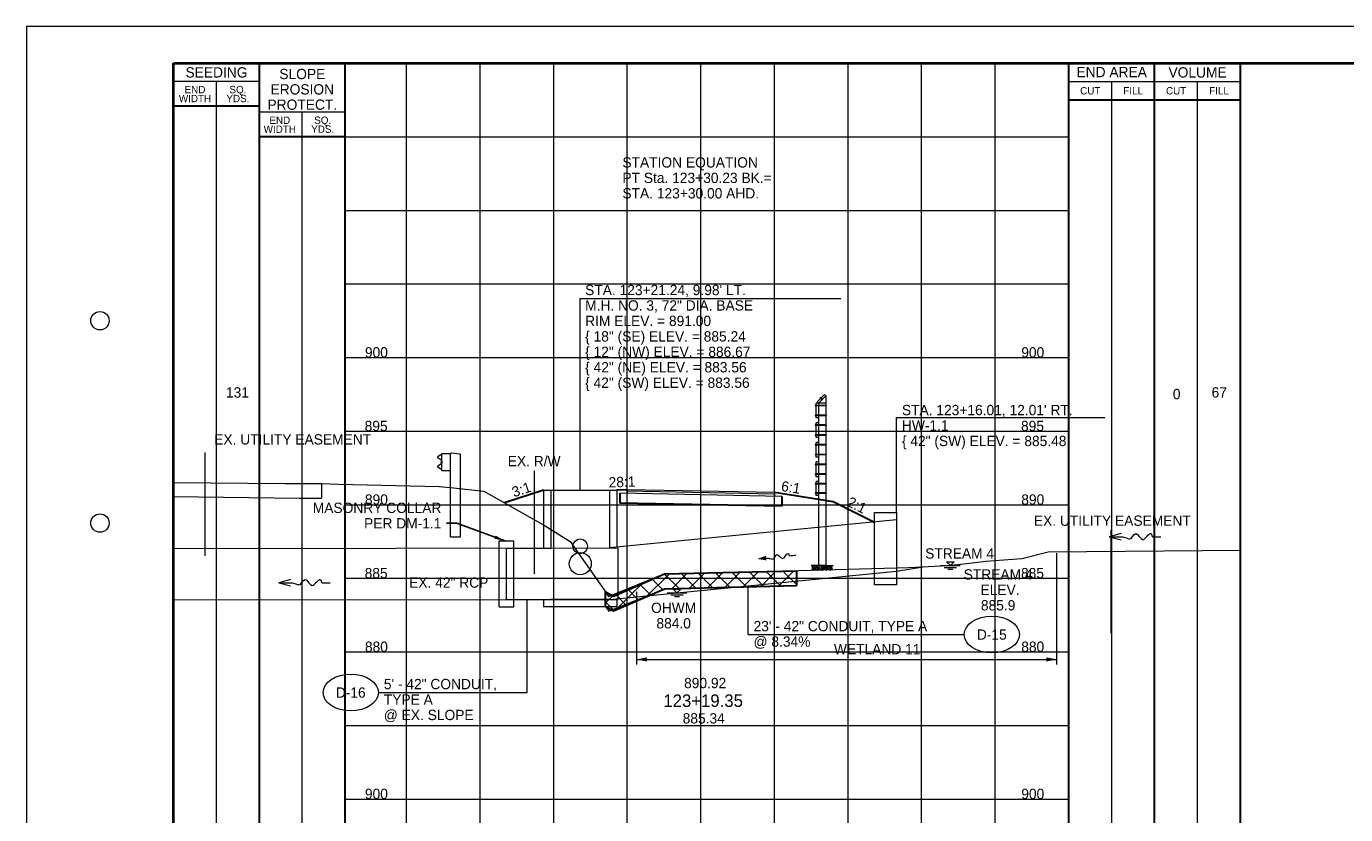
# Paper-space layout 'Layout1' of a CAD drawing. Header units: feet. Extents: x -1005 to 2379, y -670 to 6548.
# Tile 47 of 68: x -10 to 80, y 3389 to 3442. Entities that reach past the tile are written whole.
import ezdxf
from ezdxf.enums import TextEntityAlignment as Align

# ---------------------------------------------------------------- set-up
doc = ezdxf.new("R2010")
doc.units = ezdxf.units.FT
doc.header["$LTSCALE"] = 5
doc.header["$MEASUREMENT"] = 0
for name, pattern in [('DGN Style 2', [150.837143, 90.502286, -60.334857]), ('DGN Style 3', [211.172, 150.837143, -60.334857]), ('DGN Style 5', [105.586, 45.251143, -60.334857]), ('esmtuex', [4.65, 0.8, -0.275, -0.275, 0.8, -0.3, 0.8, -0.3, 0.8, -0.3]), ('fencepr', [1, 0.925, 0.075]), ('rowex', [4.85, 0.8, -0.375, -0.375, 0.8, -0.3, 0.8, -0.3, 0.8, -0.3]), ('stream', [1.4, 0.7, -0.1, 0.1, -0.1, 0.1, -0.1, 0.1, -0.1])]:
    doc.linetypes.add(name, pattern=pattern)
for name, color, linetype, lineweight in [('DR_P_Ditch', 133, 'stream', 13), ('DR_P_Flow_Arrow', 151, 'Continuous', 13), ('DR_P_Storm_Sewer', 151, 'Continuous', 13), ('DR_P_Text', 7, 'Continuous', 13), ('DR_X_Flow_Arrow', 151, 'Continuous', 0), ('DR_X_Storm_Sewer', 151, 'DGN Style 5', 0), ('DR_X_Text', 7, 'Continuous', 0), ('EV_Ecological_Text', 7, 'Continuous', 13), ('PV_P_Text', 7, 'Continuous', 13), ('PV_X_EOP', 7, 'DGN Style 3', 0), ('RD_P_Cells', 7, 'Continuous', 0), ('RD_P_Fence', 230, 'fencepr', 13), ('RD_X_Cells', 7, 'Continuous', 0), ('RW_X_Esmt_U', 6, 'esmtuex', 30), ('RW_X_Fee_RW', 6, 'rowex', 30), ('SH_Border', 7, 'Continuous', 40), ('SH_Data', 7, 'Continuous', 0), ('SH_Major_Grid_Line', 254, 'Continuous', 13), ('SH_Text', 7, 'Continuous', 13), ('TX_P_20', 7, 'Continuous', 13), ('TX_P_5', 7, 'Continuous', 13), ('TX_X_5', 7, 'Continuous', 0), ('XS_P_Finished_Grade', 3, 'Continuous', 30), ('XS_P_Pavt_Surface', 251, 'Continuous', 13), ('XS_P_Subgrade', 4, 'Continuous', 30), ('XS_P_Undercut', 230, 'Continuous', 30), ('XS_X_Ground_Line', 3, 'DGN Style 2', 13)]:
    doc.layers.add(name, color=color, linetype=linetype, lineweight=lineweight)
doc.layers.add('SH_Cut_Line', color=7, linetype='DGN Style 3', lineweight=0, plot=False)
doc.layers.add('XS_P_Pavt_Layers', color=251, linetype='Continuous', lineweight=0, transparency=0.5)
doc.styles.add('Slanted-Normal LS 0.50', font='font31.shx', dxfattribs={"height": 0.14})
doc.styles.add('Slanted-Normal LS 0.50_0', font='font31.shx')
doc.styles.add('Slanted-Sub Title', font='font31.shx', dxfattribs={"height": 0.17})
doc.styles.add('Style-font30', font='font30.shx')
doc.styles.add('Style-font31', font='font31.shx')
doc.dimstyles.get("Standard").update_dxf_attribs({"dimtxt": 0.18, "dimasz": 0.18, "dimexe": 0.18, "dimexo": 0.0625, "dimgap": 0.09, "dimtad": 0, "dimtih": 1, "dimtoh": 1, "dimdec": 4, "dimzin": 0, "dimdsep": 46, "dimtxsty": 'Standard', "dimcen": 0.09, "dimadec": 0, "dimazin": 0, "dimtfac": 1, "dimtdec": 4, "dimtofl": 0, "dimtmove": 0, "dimatfit": 3, "dimfxl": 1, "dimtolj": 1, "dimtzin": 0, "dimarcsym": 0})

# ---------------------------------------------------------------- blocks, each defined once
blk = doc.blocks.new('XS POINT_299')
at = {"layer": 'RW_X_Fee_RW', "linetype": 'DGN Style 3', "lineweight": 0}
blk.add_line((0, 3.5), (0, -3.5), dxfattribs=at)
blk = doc.blocks.new('GRLT')
at = {"layer": 'RD_X_Cells', "linetype": 'DGN Style 3'}
for p, q in [((-1.506, 2.21), (-1.557, 2.188)), ((-1.557, -0.157), (-1.557, 2.188)), ((-0.971, 2.292), (-1.506, 2.21)), ((-0.89, 2.25), (-0.971, 2.292)), ((-0.307, 2.25), (-0.89, 2.25)), ((-0.89, -0.157), (-0.89, 2.25)), ((-0.307, 1.084), (-0.307, 2.25)), ((-0.307, 1.083), (-0.89, 1.083)), ((-1.557, -3.417), (-1.557, -0.157)), ((-0.89, -3.417), (-0.89, -0.157)), ((-0.89, -3.417), (-1.557, -3.417))]:
    blk.add_line(p, q, dxfattribs=at)
at = {"layer": 'RD_X_Cells', "linetype": 'DGN Style 3', "flags": 128}
blk.add_lwpolyline([(-0.307, 1.155), (-0.22, 1.172), (-0.059, 1.285), (-0.059, 1.285, 0.51949), (-0.059, 1.413), (-0.059, 1.414), (-0.264, 1.555), (-0.263, 1.556, -0.244874), (-0.296, 1.62), (-0.297, 1.62), (-0.297, 1.667), (-0.297, 1.714), (-0.296, 1.713, -0.244874), (-0.263, 1.777), (-0.264, 1.777), (-0.059, 1.92), (-0.059, 1.92, 0.51949), (-0.059, 2.048), (-0.059, 2.049), (-0.22, 2.162), (-0.307, 2.177)], format="xyb", dxfattribs=at)
for points in [[(-0.287, 1.727), (-0.287, 1.607), (-0.295, 1.607), (-0.295, 1.727), (-0.287, 1.727)], [(-0.287, 1.695), (-0.287, 1.637), (-0.262, 1.637), (-0.262, 1.695), (-0.287, 1.695)]]:
    blk.add_lwpolyline(points, close=True, dxfattribs=at)
blk = doc.blocks.new('GPKLBL_227')
at = {"layer": 'TX_P_5', "linetype": 'Continuous', "insert": (-0.024, 0.818), "char_height": 0.7, "attachment_point": 1, "rotation": 351.04318, "line_spacing_factor": 0.6, "style": 'Style-font31'}
blk.add_mtext('6:1', dxfattribs=at)
blk = doc.blocks.new('GPKLBL_228')
at = {"layer": 'TX_P_5', "linetype": 'Continuous', "insert": (-0.386, 1.304), "char_height": 0.7, "attachment_point": 1, "rotation": 333.43495, "line_spacing_factor": 0.6, "style": 'Style-font31'}
blk.add_mtext('2:1', dxfattribs=at)
blk = doc.blocks.new('DFL-X_1')
at = {"layer": 'DR_X_Flow_Arrow', "color": 151, "linetype": 'Continuous', "lineweight": 0, "flags": 128}
blk.add_lwpolyline([(-0.08, -0.0214), (0, 0), (-0.08, 0.0215)], dxfattribs=at)
at = {"layer": 'DR_X_Flow_Arrow', "color": 151, "linetype": 'Continuous', "lineweight": 0}
blk.add_open_spline([(0, 0), (-0.0277, 0.0001), (-0.0554, 0.0002), (-0.0831, 0.0002), (-0.0943, 0.0003), (-0.1051, 0.005), (-0.116, 0.0077), (-0.1231, 0.0095), (-0.131, 0.0131), (-0.1368, 0.015), (-0.1515, 0.0198), (-0.165, -0.0203), (-0.1792, -0.0218), (-0.1954, -0.0234), (-0.2116, 0.0181), (-0.2278, 0.0195), (-0.2454, 0.0211), (-0.2657, -0.0279), (-0.2838, -0.0218), (-0.2903, -0.0195), (-0.2867, 0.0007), (-0.2951, 0.0006), (-0.3134, 0.0004), (-0.3317, 0.0002), (-0.35, 0)], degree=3, knots=[0, 0, 0, 0, 0.203531, 0.203531, 0.203531, 0.286234, 0.286234, 0.286234, 0.340272, 0.340272, 0.340272, 0.477755, 0.477755, 0.477755, 0.633727, 0.633727, 0.633727, 0.804111, 0.804111, 0.804111, 0.865463, 0.865463, 0.865463, 1, 1, 1, 1], dxfattribs=at)
blk = doc.blocks.new('DFL-X_2')
at = {"layer": 'DR_X_Flow_Arrow', "color": 151, "linetype": 'Continuous', "lineweight": 0, "flags": 128}
blk.add_lwpolyline([(-0.08, -0.0214), (0, 0), (-0.08, 0.0215)], dxfattribs=at)
at = {"layer": 'DR_X_Flow_Arrow', "color": 151, "linetype": 'Continuous', "lineweight": 0}
blk.add_open_spline([(0, 0), (-0.0277, 0.0001), (-0.0554, 0.0002), (-0.0831, 0.0002), (-0.0943, 0.0003), (-0.1051, 0.005), (-0.116, 0.0077), (-0.1231, 0.0095), (-0.131, 0.0131), (-0.1368, 0.015), (-0.1515, 0.0198), (-0.165, -0.0203), (-0.1793, -0.0217), (-0.1954, -0.0234), (-0.2116, 0.0181), (-0.2278, 0.0195), (-0.2454, 0.0211), (-0.2657, -0.0279), (-0.2838, -0.0217), (-0.2903, -0.0195), (-0.2867, 0.0007), (-0.2951, 0.0006), (-0.3134, 0.0004), (-0.3317, 0.0002), (-0.35, 0)], degree=3, knots=[0, 0, 0, 0, 0.203531, 0.203531, 0.203531, 0.286234, 0.286234, 0.286234, 0.340272, 0.340272, 0.340272, 0.477755, 0.477755, 0.477755, 0.633727, 0.633727, 0.633727, 0.804111, 0.804111, 0.804111, 0.865463, 0.865463, 0.865463, 1, 1, 1, 1], dxfattribs=at)
blk = doc.blocks.new('DFL-P_19')
at = {"layer": 'DR_P_Flow_Arrow', "color": 151, "linetype": 'Continuous', "lineweight": 13}
blk.add_open_spline([(-0.08, 0), (-0.081, 0), (-0.082, 0), (-0.083, 0), (-0.094, 0), (-0.105, 0.005), (-0.116, 0.008), (-0.123, 0.01), (-0.13, 0.013), (-0.137, 0.015), (-0.154, 0.02), (-0.164, -0.02), (-0.179, -0.022), (-0.196, -0.023), (-0.211, 0.018), (-0.228, 0.019), (-0.246, 0.021), (-0.268, -0.028), (-0.284, -0.022), (-0.29, -0.02), (-0.287, 0.001), (-0.295, 0.001), (-0.313, 0), (-0.332, 0), (-0.35, 0)], degree=3, knots=[0, 0, 0, 0, 0.009646, 0.009646, 0.009646, 0.112481, 0.112481, 0.112481, 0.179673, 0.179673, 0.179673, 0.350625, 0.350625, 0.350625, 0.544565, 0.544565, 0.544565, 0.756426, 0.756426, 0.756426, 0.832712, 0.832712, 0.832712, 1, 1, 1, 1], dxfattribs=at)
at = {"layer": 'DR_P_Flow_Arrow', "color": 151, "linetype": 'Continuous', "lineweight": 0, "extrusion": (0, 0, -1)}
blk.add_solid([(0.08, 0.021), (0, 0), (0.08, -0.021)], dxfattribs=at)
blk = doc.blocks.new('WSELEV_7')
at = {"layer": 'DR_X_Storm_Sewer', "linetype": 'Continuous'}
for p, q in [((-0.135, 0), (0.135, 0)), ((0, 0), (-0.053, 0.053)), ((-0.053, 0.053), (0.053, 0.053)), ((0, 0), (0.053, 0.053)), ((-0.085, -0.025), (0.085, -0.025)), ((-0.035, -0.05), (0.035, -0.05))]:
    blk.add_line(p, q, dxfattribs=at)
blk = doc.blocks.new('GPKLBL_229')
at = {"layer": 'TX_P_5', "linetype": 'Continuous', "insert": (-1.305, 0.944), "char_height": 0.7, "attachment_point": 1, "rotation": 0.33608, "line_spacing_factor": 0.6, "style": 'Style-font31'}
blk.add_mtext('3:1', dxfattribs=at)
blk = doc.blocks.new('GPKLBL_230')
at = {"layer": 'TX_P_5', "linetype": 'Continuous', "insert": (-1.305, 0.944), "char_height": 0.7, "attachment_point": 1, "rotation": 0.33608, "line_spacing_factor": 0.6, "style": 'Style-font31'}
blk.add_mtext('28:1', dxfattribs=at)
blk = doc.blocks.new('WSELEV_8')
at = {"layer": 'DR_X_Storm_Sewer', "linetype": 'Continuous'}
for p, q in [((-0.135, 0), (0.135, 0)), ((0, 0), (-0.053, 0.053)), ((-0.053, 0.053), (0.053, 0.053)), ((0, 0), (0.053, 0.053)), ((-0.085, -0.025), (0.085, -0.025)), ((-0.035, -0.05), (0.035, -0.05))]:
    blk.add_line(p, q, dxfattribs=at)
blk = doc.blocks.new('XS POINT_300')
at = {"layer": 'RW_X_Esmt_U', "linetype": 'DGN Style 3', "lineweight": 0}
blk.add_line((0, 3.5), (0, -3.5), dxfattribs=at)
blk = doc.blocks.new('XS POINT_301')
at = {"layer": 'RW_X_Esmt_U', "linetype": 'DGN Style 3', "lineweight": 0}
blk.add_line((0, 3.5), (0, -3.5), dxfattribs=at)
blk = doc.blocks.new('RCP')
at = {"layer": 'RD_P_Cells'}
for points, knots in [([(0.02, 0.09), (0.03, 0.1), (0.05, 0.11), (0.07, 0.11), (0.07, 0.12), (0.08, 0.1), (0.08, 0.09), (0.08, 0.08), (0.07, 0.07), (0.06, 0.06), (0.05, 0.05), (0.02, 0.04), (0.02, 0.05), (0.01, 0.06), (0.01, 0.07), (0.01, 0.08), (0.01, 0.08), (0.01, 0.08), (0.01, 0.09), (0.02, 0.09), (0.02, 0.09), (0.02, 0.09)], [0, 0, 0, 0, 0.258176, 0.258176, 0.258176, 0.385117, 0.385117, 0.385117, 0.555016, 0.555016, 0.555016, 0.785627, 0.785627, 0.785627, 0.908123, 0.908123, 0.908123, 0.969027, 0.969027, 0.969027, 1, 1, 1, 1]), ([(0.05, 0.33), (0.06, 0.33), (0.06, 0.34), (0.07, 0.34), (0.08, 0.35), (0.09, 0.35), (0.1, 0.35), (0.11, 0.35), (0.12, 0.35), (0.12, 0.34), (0.13, 0.33), (0.13, 0.33), (0.13, 0.32), (0.12, 0.31), (0.12, 0.3), (0.11, 0.29), (0.1, 0.28), (0.09, 0.28), (0.08, 0.28), (0.07, 0.28), (0.05, 0.27), (0.04, 0.28), (0.04, 0.29), (0.03, 0.29), (0.03, 0.3), (0.03, 0.31), (0.04, 0.32), (0.04, 0.32), (0.04, 0.32), (0.04, 0.33), (0.05, 0.33)], [0, 0, 0, 0, 0.107172, 0.107172, 0.107172, 0.224609, 0.224609, 0.224609, 0.311187, 0.311187, 0.311187, 0.390245, 0.390245, 0.390245, 0.521508, 0.521508, 0.521508, 0.650159, 0.650159, 0.650159, 0.785017, 0.785017, 0.785017, 0.874079, 0.874079, 0.874079, 0.953282, 0.953282, 0.953282, 1, 1, 1, 1]), ([(0.16, 0.26), (0.17, 0.26), (0.19, 0.27), (0.2, 0.27), (0.22, 0.27), (0.22, 0.25), (0.23, 0.23), (0.23, 0.22), (0.23, 0.2), (0.22, 0.19), (0.2, 0.18), (0.19, 0.17), (0.17, 0.17), (0.16, 0.16), (0.14, 0.16), (0.13, 0.17), (0.12, 0.17), (0.11, 0.18), (0.11, 0.18), (0.1, 0.2), (0.1, 0.22), (0.11, 0.23), (0.11, 0.24), (0.12, 0.24), (0.13, 0.25), (0.13, 0.25), (0.14, 0.26), (0.15, 0.26), (0.15, 0.26), (0.15, 0.26), (0.16, 0.26)], [0, 0, 0, 0, 0.126661, 0.126661, 0.126661, 0.253188, 0.253188, 0.253188, 0.368171, 0.368171, 0.368171, 0.509113, 0.509113, 0.509113, 0.63015, 0.63015, 0.63015, 0.70369, 0.70369, 0.70369, 0.826515, 0.826515, 0.826515, 0.907901, 0.907901, 0.907901, 0.976801, 0.976801, 0.976801, 1, 1, 1, 1]), ([(0.16, 0.11), (0.17, 0.11), (0.18, 0.11), (0.19, 0.12), (0.21, 0.12), (0.23, 0.12), (0.25, 0.1), (0.26, 0.09), (0.26, 0.07), (0.26, 0.06), (0.25, 0.05), (0.24, 0.03), (0.23, 0.02), (0.21, 0), (0.18, 0), (0.16, 0.01), (0.15, 0.02), (0.13, 0.03), (0.13, 0.05), (0.12, 0.06), (0.13, 0.07), (0.14, 0.08), (0.14, 0.09), (0.14, 0.09), (0.15, 0.1), (0.15, 0.1), (0.15, 0.1), (0.16, 0.11)], [0, 0, 0, 0, 0.098896, 0.098896, 0.098896, 0.24332, 0.24332, 0.24332, 0.355319, 0.355319, 0.355319, 0.496743, 0.496743, 0.496743, 0.673566, 0.673566, 0.673566, 0.816859, 0.816859, 0.816859, 0.906168, 0.906168, 0.906168, 0.969895, 0.969895, 0.969895, 1, 1, 1, 1]), ([(0.29, 0.35), (0.3, 0.35), (0.31, 0.36), (0.32, 0.36), (0.34, 0.36), (0.34, 0.33), (0.34, 0.32), (0.33, 0.31), (0.32, 0.3), (0.31, 0.3), (0.3, 0.29), (0.28, 0.29), (0.27, 0.3), (0.27, 0.31), (0.27, 0.32), (0.27, 0.33), (0.27, 0.33), (0.28, 0.34), (0.28, 0.34), (0.28, 0.35), (0.28, 0.35), (0.29, 0.35)], [0, 0, 0, 0, 0.188286, 0.188286, 0.188286, 0.356428, 0.356428, 0.356428, 0.541746, 0.541746, 0.541746, 0.732506, 0.732506, 0.732506, 0.852511, 0.852511, 0.852511, 0.937171, 0.937171, 0.937171, 1, 1, 1, 1]), ([(0.31, 0.2), (0.32, 0.21), (0.33, 0.21), (0.34, 0.22), (0.35, 0.22), (0.36, 0.2), (0.36, 0.18), (0.37, 0.17), (0.36, 0.16), (0.35, 0.14), (0.34, 0.13), (0.33, 0.13), (0.32, 0.12), (0.31, 0.12), (0.3, 0.12), (0.29, 0.13), (0.28, 0.14), (0.27, 0.15), (0.27, 0.16), (0.28, 0.17), (0.28, 0.19), (0.29, 0.19), (0.29, 0.2), (0.3, 0.2), (0.31, 0.2)], [0, 0, 0, 0, 0.135762, 0.135762, 0.135762, 0.276579, 0.276579, 0.276579, 0.425633, 0.425633, 0.425633, 0.565886, 0.565886, 0.565886, 0.678149, 0.678149, 0.678149, 0.814077, 0.814077, 0.814077, 0.922173, 0.922173, 0.922173, 1, 1, 1, 1])]:
    blk.add_open_spline(points, degree=3, knots=knots, dxfattribs=at)

psp = doc.layouts.get("Layout1")

# ---------------------------------------------------------------- hatches: boundary and pattern name
at = {"layer": 'XS_P_Undercut', "lineweight": 0}
h = psp.add_hatch(dxfattribs=at)
h.set_pattern_fill('CROSSHATCH', color=256, style=0, pattern_type=2)
h.set_pattern_definition([(45, (35.8745, 3402.7724), (-0.58926, 0.58926), []), (315, (35.8745, 3402.7724), (0.58926, 0.58926), [])])
h.paths.add_polyline_path([(29.572, 3402.759), (33.368, 3404.291), (33.68, 3404.281), (35.832, 3404.339), (42.332, 3404.515), (42.332, 3405.515), (35.832, 3405.339), (33.68, 3405.281), (33.368, 3405.291), (29.572, 3403.759), (29.332, 3404.099), (29.332, 3403.099)])

# ---------------------------------------------------------------- linework, layer by layer
at = {"layer": 'DR_P_Ditch'}
psp.add_line((49.122, 3405.486), (50.947, 3405.773), dxfattribs=at)
at = {"layer": 'DR_P_Storm_Sewer'}
for p, q in [((25.134, 3410.995), (25.134, 3407.055)), ((25.134, 3410.995), (30.134, 3410.995)), ((25.634, 3410.995), (25.634, 3407.056)), ((29.634, 3410.995), (29.634, 3407.081)), ((30.134, 3410.995), (30.134, 3407.13)), ((47.623, 3404.549), (47.623, 3409.466)), ((47.623, 3409.466), (49.122, 3409.466)), ((49.122, 3409.466), (49.122, 3404.549)), ((29.634, 3407.081), (49.122, 3409.003)), ((22.134, 3407.553), (23.134, 3407.554)), ((22.134, 3403.053), (22.134, 3407.553)), ((23.134, 3403.054), (23.134, 3407.554)), ((22.634, 3407.053), (25.634, 3407.056)), ((22.634, 3403.553), (22.634, 3407.053)), ((29.634, 3403.564), (49.122, 3405.486)), ((49.122, 3404.549), (47.623, 3404.549)), ((22.134, 3403.053), (23.134, 3403.054)), ((22.634, 3403.553), (25.634, 3403.564)), ((25.134, 3403.562), (25.134, 3403.064)), ((30.134, 3403.064), (25.134, 3403.064)), ((29.634, 3403.564), (25.634, 3403.564)), ((30.134, 3403.613), (30.134, 3403.064))]:
    psp.add_line(p, q, dxfattribs=at)
for centre, radius in [((27.634, 3407.17), 0.5), ((27.634, 3405.99), 0.75)]:
    psp.add_circle(centre, radius, dxfattribs=at)
at = {"layer": 'DR_P_Text'}
for p, q in [((27.634, 3424.021), (45.354, 3424.021)), ((27.634, 3410.995), (27.634, 3424.021)), ((49.122, 3415.925), (63.275, 3415.925)), ((49.122, 3409.466), (49.122, 3415.925)), ((39.042, 3401.173), (39.042, 3404.492)), ((24.037, 3397.235), (24.037, 3403.554)), ((39.042, 3401.173), (53.729, 3401.173)), ((13.917, 3397.235), (24.037, 3397.235))]:
    psp.add_line(p, q, dxfattribs=at)
at = {"layer": 'DR_P_Text', "color": 7, "linetype": 'Continuous', "lineweight": 13}
for centre in [(55.604, 3401.173), (12.042, 3397.235)]:
    psp.add_ellipse(centre, major_axis=(1.875, 0), ratio=0.666667, dxfattribs=at)
at = {"layer": 'DR_X_Storm_Sewer', "linetype": 'DGN Style 3', "lineweight": 0}
for p, q in [((0, 3407.032), (30.183, 3407.06)), ((30.183, 3407.06), (30.183, 3403.56)), ((0, 3403.532), (30.183, 3403.56))]:
    psp.add_line(p, q, dxfattribs=at)
at = {"layer": 'EV_Ecological_Text', "color": 97, "linetype": 'Continuous', "lineweight": 0}
for p, q in [((60.002, 3406.715), (60.002, 3399.134)), ((31.465, 3404.087), (31.465, 3399.134)), ((31.465, 3399.484), (60.002, 3399.484))]:
    psp.add_line(p, q, dxfattribs=at)
at = {"layer": 'EV_Ecological_Text', "color": 4, "linetype": 'Continuous', "lineweight": 0}
psp.add_solid([(32.165, 3399.344), (31.465, 3399.484), (32.165, 3399.624)], dxfattribs=at)
at = {"layer": 'EV_Ecological_Text', "color": 4, "linetype": 'Continuous', "lineweight": 0, "extrusion": (0, 0, -1)}
psp.add_solid([(-59.302, 3399.624), (-60.002, 3399.484), (-59.302, 3399.344)], dxfattribs=at)
at = {"layer": 'PV_X_EOP'}
psp.add_line((10.054, 3411.438), (10.054, 3410.438), dxfattribs=at)
at = {"layer": 'RD_P_Fence', "linetype": 'Continuous'}
for p, q in [((44.24, 3417.486), (43.74, 3416.986)), ((44.332, 3417.393), (43.832, 3416.893)), ((44.332, 3417.393), (44.332, 3405.864)), ((44.332, 3416.749), (43.625, 3416.749)), ((44.332, 3416.707), (43.625, 3416.707)), ((43.666, 3416.77), (43.645, 3416.77)), ((43.645, 3416.686), (43.645, 3416.77)), ((43.666, 3416.686), (43.645, 3416.686)), ((43.832, 3416.893), (43.666, 3416.893)), ((43.666, 3415.893), (43.666, 3416.893)), ((44.332, 3416.893), (43.832, 3416.893)), ((43.832, 3416.893), (43.832, 3405.864)), ((43.946, 3417.221), (44.004, 3417.28)), ((44.089, 3417.107), (43.946, 3417.25)), ((43.96, 3417.206), (43.946, 3417.221)), ((44.118, 3417.137), (43.976, 3417.279)), ((44.019, 3417.265), (44.004, 3417.28)), ((44.332, 3416.079), (43.625, 3416.079)), ((44.332, 3416.037), (43.625, 3416.037)), ((43.666, 3416.1), (43.645, 3416.1)), ((43.645, 3416.016), (43.645, 3416.1)), ((43.666, 3416.016), (43.645, 3416.016)), ((43.832, 3415.893), (43.666, 3415.893)), ((43.832, 3415.563), (43.666, 3415.563)), ((43.666, 3414.563), (43.666, 3415.563)), ((44.332, 3415.419), (43.625, 3415.419)), ((44.332, 3415.377), (43.625, 3415.377)), ((44.332, 3414.749), (43.625, 3414.749)), ((44.332, 3414.707), (43.625, 3414.707)), ((43.666, 3415.44), (43.645, 3415.44)), ((43.645, 3415.356), (43.645, 3415.44)), ((43.666, 3415.356), (43.645, 3415.356)), ((43.666, 3414.77), (43.645, 3414.77)), ((43.645, 3414.686), (43.645, 3414.77)), ((43.666, 3414.686), (43.645, 3414.686)), ((44.332, 3414.089), (43.625, 3414.089)), ((44.332, 3414.047), (43.625, 3414.047)), ((43.666, 3414.11), (43.645, 3414.11)), ((43.645, 3414.026), (43.645, 3414.11)), ((43.666, 3414.026), (43.645, 3414.026)), ((43.832, 3414.563), (43.666, 3414.563)), ((43.832, 3414.233), (43.666, 3414.233)), ((43.666, 3413.233), (43.666, 3414.233)), ((44.332, 3413.419), (43.625, 3413.419)), ((44.332, 3413.377), (43.625, 3413.377)), ((43.666, 3413.44), (43.645, 3413.44)), ((43.645, 3413.356), (43.645, 3413.44)), ((43.666, 3413.356), (43.645, 3413.356)), ((43.832, 3413.233), (43.666, 3413.233)), ((43.832, 3412.903), (43.666, 3412.903)), ((43.666, 3411.903), (43.666, 3412.903)), ((44.332, 3412.759), (43.625, 3412.759)), ((44.332, 3412.717), (43.625, 3412.717)), ((44.332, 3412.089), (43.625, 3412.089)), ((44.332, 3412.047), (43.625, 3412.047)), ((43.666, 3412.78), (43.645, 3412.78)), ((43.645, 3412.696), (43.645, 3412.78)), ((43.666, 3412.696), (43.645, 3412.696)), ((43.666, 3412.11), (43.645, 3412.11)), ((43.645, 3412.026), (43.645, 3412.11)), ((43.666, 3412.026), (43.645, 3412.026)), ((44.332, 3411.429), (43.625, 3411.429)), ((44.332, 3411.387), (43.625, 3411.387)), ((43.666, 3411.45), (43.645, 3411.45)), ((43.645, 3411.366), (43.645, 3411.45)), ((43.666, 3411.366), (43.645, 3411.366)), ((43.832, 3411.903), (43.666, 3411.903)), ((43.832, 3411.573), (43.666, 3411.573)), ((43.666, 3410.615), (43.666, 3411.573)), ((44.332, 3410.801), (43.625, 3410.801)), ((44.332, 3410.759), (43.625, 3410.759)), ((43.666, 3410.822), (43.645, 3410.822)), ((43.645, 3410.738), (43.645, 3410.822)), ((43.666, 3410.738), (43.645, 3410.738)), ((43.832, 3410.615), (43.666, 3410.615)), ((44.332, 3405.864), (43.832, 3405.864))]:
    psp.add_line(p, q, dxfattribs=at)
at = {"layer": 'RD_P_Fence'}
for p, q in [((44.332, 3417.393), (44.24, 3417.486)), ((43.625, 3416.707), (43.625, 3416.749)), ((43.832, 3416.893), (43.74, 3416.986)), ((43.946, 3417.25), (43.976, 3417.279)), ((43.625, 3416.037), (43.625, 3416.079)), ((43.625, 3415.377), (43.625, 3415.419)), ((43.625, 3414.707), (43.625, 3414.749)), ((43.625, 3414.047), (43.625, 3414.089)), ((43.625, 3413.377), (43.625, 3413.419)), ((43.625, 3412.717), (43.625, 3412.759)), ((43.625, 3412.047), (43.625, 3412.089)), ((43.625, 3411.387), (43.625, 3411.429)), ((43.625, 3410.759), (43.625, 3410.801))]:
    psp.add_line(p, q, dxfattribs=at)
at = {"layer": 'RD_P_Fence', "ltscale": 1.166667, "extrusion": (0, 0, -1)}
for centre in [(-44.318, 3416.728), (-44.318, 3416.058), (-44.318, 3415.398), (-44.318, 3414.728), (-44.318, 3414.068), (-44.318, 3413.398), (-44.318, 3412.738), (-44.318, 3412.068), (-44.318, 3411.408), (-44.318, 3410.78)]:
    psp.add_arc(centre, 0.03, 119.86589, 240.13411, dxfattribs=at)
at = {"layer": 'SH_Border', "color": 7, "linetype": 'Continuous', "lineweight": 40, "flags": 128}
psp.add_lwpolyline([(0, 3440), (157.5, 3440), (157.5, 3335), (0, 3335), (0, 3440)], close=True, dxfattribs=at)
at = {"layer": 'SH_Border', "color": 7, "linetype": 'Continuous', "lineweight": 0}
for centre in [(-5, 3422.5), (-5, 3408.75)]:
    psp.add_circle(centre, 0.625, dxfattribs=at)
at = {"layer": 'SH_Cut_Line', "color": 7, "linetype": 'DGN Style 3', "lineweight": 0, "flags": 128}
psp.add_lwpolyline([(-10, 3332.5), (160, 3332.5), (160, 3442.5), (-10, 3442.5), (-10, 3332.5)], close=True, dxfattribs=at)
at = {"layer": 'SH_Data', "color": 7, "linetype": 'Continuous', "lineweight": 30}
for p, q in [((5.832, 3335), (5.832, 3440)), ((11.665, 3335), (11.665, 3440)), ((60.832, 3335), (60.832, 3440)), ((66.667, 3335), (66.667, 3440)), ((72.5, 3335), (72.5, 3440)), ((5.832, 3437.083), (0, 3437.083)), ((60.832, 3437.5), (72.5, 3437.5)), ((11.665, 3435), (5.832, 3435))]:
    psp.add_line(p, q, dxfattribs=at)
at = {"layer": 'SH_Data', "color": 7, "linetype": 'Continuous', "lineweight": 0}
for p, q in [((5.832, 3438.75), (0, 3438.75)), ((60.832, 3438.75), (72.5, 3438.75)), ((11.665, 3436.667), (5.832, 3436.667))]:
    psp.add_line(p, q, dxfattribs=at)
at = {"layer": 'SH_Data', "color": 7, "linetype": 'Continuous', "lineweight": 13}
for p, q in [((2.916, 3335), (2.916, 3438.75)), ((63.75, 3335), (63.75, 3438.75)), ((69.583, 3335), (69.583, 3438.75)), ((8.749, 3335), (8.749, 3436.667))]:
    psp.add_line(p, q, dxfattribs=at)
at = {"layer": 'SH_Major_Grid_Line', "color": 254, "linetype": 'Continuous', "lineweight": 13}
for p, q in [((15.832, 3335), (15.832, 3440)), ((20.832, 3335), (20.832, 3440)), ((25.832, 3335), (25.832, 3440)), ((30.832, 3335), (30.832, 3440)), ((35.833, 3335), (35.833, 3440)), ((40.832, 3335), (40.832, 3440)), ((45.833, 3335), (45.833, 3440)), ((50.833, 3335), (50.833, 3440)), ((55.833, 3335), (55.833, 3440)), ((11.665, 3435), (60.832, 3435)), ((11.665, 3430), (60.832, 3430)), ((11.665, 3425), (60.832, 3425)), ((11.665, 3420), (60.832, 3420)), ((11.665, 3415), (60.832, 3415)), ((11.665, 3410), (60.832, 3410)), ((11.665, 3405), (60.832, 3405)), ((11.665, 3400), (60.832, 3400)), ((11.665, 3395), (60.832, 3395)), ((11.665, 3390), (60.832, 3390))]:
    psp.add_line(p, q, dxfattribs=at)
at = {"layer": 'XS_P_Finished_Grade'}
for p, q in [((30.832, 3411.02), (30.134, 3410.995)), ((25.134, 3410.995), (22.496, 3410.124)), ((44.833, 3410.19), (40.832, 3410.82)), ((47.623, 3408.796), (44.833, 3410.19))]:
    psp.add_line(p, q, dxfattribs=at)
at = {"layer": 'XS_P_Pavt_Layers', "color": 2, "lineweight": 13}
for p, q in [((41.333, 3410.56), (30.333, 3410.78)), ((40.832, 3410.716), (30.832, 3410.916))]:
    psp.add_line(p, q, dxfattribs=at)
at = {"layer": 'XS_P_Pavt_Surface', "color": 193}
for p, q in [((30.832, 3411.02), (30.832, 3410.77)), ((40.832, 3410.82), (30.832, 3411.02)), ((40.832, 3410.82), (40.832, 3410.57))]:
    psp.add_line(p, q, dxfattribs=at)
at = {"layer": 'XS_P_Subgrade'}
for p, q in [((30.333, 3410.78), (30.333, 3410.113)), ((41.333, 3410.56), (41.333, 3409.893)), ((41.333, 3409.893), (30.333, 3410.113))]:
    psp.add_line(p, q, dxfattribs=at)
at = {"layer": 'XS_P_Subgrade', "lineweight": 13}
for p, q in [((43.832, 3405.864), (43.325, 3405.864)), ((44.332, 3405.864), (44.825, 3405.864))]:
    psp.add_line(p, q, dxfattribs=at)
at = {"layer": 'XS_P_Undercut'}
for p, q in [((42.332, 3405.515), (42.332, 3404.515)), ((29.332, 3404.099), (29.332, 3403.099))]:
    psp.add_line(p, q, dxfattribs=at)
at = {"layer": 'XS_P_Undercut', "lineweight": 0, "flags": 128}
psp.add_lwpolyline([(29.572, 3402.759), (33.368, 3404.291), (33.68, 3404.281), (35.832, 3404.339), (42.332, 3404.515), (42.332, 3405.515), (35.832, 3405.339), (33.68, 3405.281), (33.368, 3405.291), (29.572, 3403.759), (29.332, 3404.099), (29.332, 3403.099), (29.572, 3402.759)], close=True, dxfattribs=at)
at = {"layer": 'XS_P_Undercut', "flags": 128}
for points in [[(29.332, 3404.099), (29.896, 3403.787), (33.368, 3405.291), (42.332, 3405.515)], [(29.332, 3403.099), (29.896, 3402.787), (33.368, 3404.291), (42.332, 3404.515)]]:
    psp.add_lwpolyline(points, dxfattribs=at)
at = {"layer": 'XS_X_Ground_Line', "flags": 128}
for points in [[(0, 3411.514), (7.578, 3411.444), (10.054, 3411.438), (11.185, 3411.393), (18.06, 3411.235), (19.015, 3411.142), (21.075, 3410.923), (25.256, 3408.571), (26.945, 3407.494), (29.572, 3403.759), (33.368, 3405.291), (33.68, 3405.281), (35.832, 3405.339), (49.939, 3405.721), (52.609, 3405.858), (53.704, 3405.984), (55.204, 3406.151), (57.649, 3406.351), (59.423, 3406.803), (72.5, 3406.905)], [(0, 3410.551), (8.542, 3410.451), (10.054, 3410.438)]]:
    psp.add_lwpolyline(points, dxfattribs=at)

# ---------------------------------------------------------------- block references
at = {"layer": 'DR_P_Flow_Arrow', "color": 151, "linetype": 'Continuous', "lineweight": 0, "xscale": 7.500000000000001, "yscale": 7.500000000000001, "zscale": 7.500000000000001, "rotation": 185.63222586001}
psp.add_blockref('DFL-P_19', (39.672, 3406.313), dxfattribs=at)
at = {"layer": 'DR_X_Flow_Arrow', "color": 151, "linetype": 'Continuous', "lineweight": 0, "xscale": 10, "yscale": 10, "zscale": 10, "rotation": 180}
for name, p in [('DFL-X_2', (63.589, 3407.82)), ('DFL-X_1', (7.144, 3404.7))]:
    psp.add_blockref(name, p, dxfattribs=at)
at = {"layer": 'DR_X_Storm_Sewer', "linetype": 'Continuous', "xscale": 5, "yscale": 5, "zscale": 5}
for name, p in [('WSELEV_7', (52.786, 3405.86)), ('WSELEV_8', (34.209, 3404))]:
    psp.add_blockref(name, p, dxfattribs=at)
at = {"layer": 'RD_P_Cells', "xscale": 0.75, "yscale": 0.75, "zscale": 0.75}
for p in [(43.355, 3405.551), (43.636, 3405.551), (43.953, 3405.551), (44.22, 3405.551), (44.495, 3405.551)]:
    psp.add_blockref('RCP', p, dxfattribs=at)
at = {"layer": 'RD_X_Cells', "linetype": 'DGN Style 3', "extrusion": (0, 0, -1)}
psp.add_blockref('GRLT', (-17.933, 3411.238), dxfattribs=at)
at = {"layer": 'RW_X_Esmt_U', "linetype": 'DGN Style 3', "lineweight": 0}
for name, p in [('XS POINT_300', (2.123, 3410.035)), ('XS POINT_301', (63.7, 3404.763))]:
    psp.add_blockref(name, p, dxfattribs=at)
at = {"layer": 'RW_X_Fee_RW', "linetype": 'DGN Style 3', "lineweight": 0}
psp.add_blockref('XS POINT_299', (24.503, 3408.808), dxfattribs=at)
at = {"layer": 'TX_P_5', "linetype": 'Continuous'}
for name, p, rotation in [('GPKLBL_230', (30.885, 3410.959), 1.6835492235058), ('GPKLBL_229', (24.443, 3410.663), 17.94691110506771), ('GPKLBL_228', (46.398, 3409.273), 0.0166320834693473)]:
    psp.add_blockref(name, p, dxfattribs=dict(at, rotation=rotation))
psp.add_blockref('GPKLBL_227', (41.388, 3410.809), dxfattribs=at)

# ---------------------------------------------------------------- texts
at = {"layer": 'DR_P_Text', "lineweight": 13, "style": 'Slanted-Normal LS 0.50'}
for s, p in [('D-15', (55.604, 3401.173)), ('D-16', (12.042, 3397.235))]:
    psp.add_text(s, height=0.7, dxfattribs=at).set_placement(p, align=Align.MIDDLE_CENTER)
at = {"layer": 'DR_P_Text', "char_height": 0.7, "line_spacing_factor": 0.9, "style": 'Slanted-Normal LS 0.50'}
for s, insert, attachment_point in [('STA. 123+21.24, 9.98\' LT.\\PM.H. NO. 3, 72" DIA. BASE\\PRIM ELEV. = 891.00\\P\\{ 18" (SE) ELEV. = 885.24\\P\\{ 12" (NW) ELEV. = 886.67\\P\\{ 42" (NE) ELEV. = 883.56\\P\\{ 42" (SW) ELEV. = 883.56', (27.969, 3424.938), 1), ('STA. 123+16.01, 12.01\' RT.\\PHW-1.1\\P\\{ 42" (SW) ELEV. = 885.48', (49.495, 3416.78), 1), ('MASONRY COLLAR\\PPER DM-1.1', (18.2, 3410.134), 3), ('23\' - 42" CONDUIT, TYPE A\\P@ 8.34%', (39.415, 3402.099), 1), ('5\' - 42" CONDUIT,\\PTYPE A\\P@ EX. SLOPE', (14.289, 3398.161), 1)]:
    psp.add_mtext(s, dxfattribs=dict(at, insert=insert, attachment_point=attachment_point))
at = {"layer": 'DR_X_Text', "style": 'Style-font31'}
psp.add_text('EX. 42" RCP', height=0.7, dxfattribs=at).set_placement((18.7, 3405.056), align=Align.TOP_CENTER)
at = {"layer": 'DR_X_Text', "char_height": 0.7, "attachment_point": 8, "line_spacing_factor": 0.9, "style": 'Slanted-Normal LS 0.50'}
for s, insert in [('STREAM 4', (53.419, 3406.328)), ('STREAM 4\\P ELEV.\\P885.9', (56.033, 3402.804)), ('OHWM\\P884.0', (33.984, 3401.582))]:
    psp.add_mtext(s, dxfattribs=dict(at, insert=insert))
at = {"layer": 'EV_Ecological_Text', "color": 7, "linetype": 'Continuous', "lineweight": 0, "style": 'Slanted-Normal LS 0.50'}
psp.add_text('WETLAND 11', height=0.7, dxfattribs=at).set_placement((47.815, 3400.184), align=Align.MIDDLE_CENTER)
at = {"layer": 'PV_P_Text', "style": 'Slanted-Normal LS 0.50'}
psp.add_text(' 890.92', height=0.7, dxfattribs=at).set_placement((35.994, 3397.532), align=Align.CENTER)
at = {"layer": 'RW_X_Esmt_U', "linetype": 'Continuous', "lineweight": 0, "style": 'Style-font31'}
for p in [(8.095, 3414.787), (63.793, 3409.263)]:
    psp.add_text('EX. UTILITY EASEMENT', height=0.7, dxfattribs=at).set_placement(p, align=Align.TOP_CENTER)
at = {"layer": 'RW_X_Fee_RW', "linetype": 'Continuous', "lineweight": 0, "insert": (24.503, 3413.308), "char_height": 0.7, "attachment_point": 2, "line_spacing_factor": 0.66, "style": 'Style-font31'}
psp.add_mtext('EX. R/W\\P', dxfattribs=at)
at = {"layer": 'SH_Data', "color": 7, "linetype": 'Continuous', "lineweight": 13, "style": 'Style-font30'}
for s, p in [('SEEDING', (2.918, 3439.375)), ('END AREA', (63.75, 3439.397)), ('VOLUME', (69.586, 3439.375))]:
    psp.add_text(s, height=0.7, dxfattribs=at).set_placement(p, align=Align.MIDDLE_CENTER)
at = {"layer": 'SH_Data', "color": 7, "linetype": 'Continuous', "lineweight": 0, "style": 'Style-font30'}
for s, p in [('CUT', (62.293, 3438.125)), ('FILL', (65.209, 3438.125)), ('CUT', (68.127, 3438.125)), ('FILL', (71.042, 3438.125))]:
    psp.add_text(s, height=0.5, dxfattribs=at).set_placement(p, align=Align.MIDDLE_CENTER)
at = {"layer": 'SH_Data', "color": 7, "linetype": 'Continuous', "lineweight": 13, "insert": (8.749, 3438.217), "char_height": 0.7, "attachment_point": 5, "line_spacing_factor": 0.892896, "style": 'Style-font30'}
psp.add_mtext('SLOPE\\PEROSION\\PPROTECT.', dxfattribs=at)
at = {"layer": 'SH_Data', "color": 7, "linetype": 'Continuous', "lineweight": 0, "char_height": 0.7, "attachment_point": 5, "line_spacing_factor": 0.728571, "style": 'Style-font30'}
for s, insert in [('\\H0.714286x;END\\PWIDTH', (1.458, 3437.9)), ('\\H0.714286x;SQ.\\PYDS.', (4.374, 3437.9)), ('\\H0.714286x;END\\PWIDTH', (7.22, 3435.817)), ('\\H0.714286x;SQ.\\PYDS.', (10.136, 3435.817))]:
    psp.add_mtext(s, dxfattribs=dict(at, insert=insert))
at = {"layer": 'SH_Text', "style": 'Style-font31'}
for s, p in [('900', (13.785, 3420)), ('900', (58.386, 3420)), ('895', (13.768, 3415)), ('895', (58.369, 3415)), ('890', (13.785, 3410)), ('890', (58.386, 3410)), ('885', (13.768, 3405)), ('885', (58.369, 3405)), ('880', (13.785, 3400)), ('880', (58.386, 3400)), ('900', (13.785, 3390)), ('900', (58.386, 3390))]:
    psp.add_text(s, height=0.7, dxfattribs=at).set_placement(p, align=Align.CENTER)
at = {"layer": 'SH_Text', "insert": (30.501, 3433.608), "char_height": 0.7, "attachment_point": 1, "line_spacing_factor": 0.9, "style": 'Slanted-Sub Title'}
psp.add_mtext('STATION EQUATION\\PPT Sta. 123+30.23 BK.=\\PSTA. 123+30.00 AHD.', dxfattribs=at)
at = {"layer": 'TX_P_20', "style": 'Slanted-Normal LS 0.50'}
for s, p in [('131', (4.344, 3417.629)), ('67', (71.061, 3417.629))]:
    psp.add_text(s, height=0.7, dxfattribs=at).set_placement(p, align=Align.MIDDLE_CENTER)
at = {"layer": 'TX_P_20', "insert": (68.163, 3417.512), "char_height": 0.7, "attachment_point": 5, "line_spacing_factor": 0.6, "style": 'Slanted-Normal LS 0.50'}
psp.add_mtext('0', dxfattribs=at)
at = {"layer": 'TX_P_5', "style": 'Slanted-Sub Title'}
psp.add_text('123+19.35', height=0.85, dxfattribs=at).set_placement((35.988, 3396.682), align=Align.MIDDLE_CENTER)
at = {"layer": 'TX_X_5', "style": 'Style-font31'}
psp.add_text('885.34', height=0.7, dxfattribs=at).set_placement((36.028, 3395.832), align=Align.TOP_CENTER)

# ---------------------------------------------------------------- leaders
at = {"layer": 'DR_P_Text', "color": 97, "linetype": 'Continuous', "lineweight": 0, "annotation_type": 0, "has_hookline": 1, "hookline_direction": 1, "text_width": 8.983}
psp.add_leader([(22.505, 3407.553), (19.25, 3408.734), (18.55, 3408.734)], dimstyle='Standard', override={"dimtxt": 0.7, "dimasz": 0.7, "dimgap": 0.35, "dimtad": 0, "dimtxsty": 'Slanted-Normal LS 0.50_0'}, dxfattribs=at)

doc.saveas('drawing.dxf')
